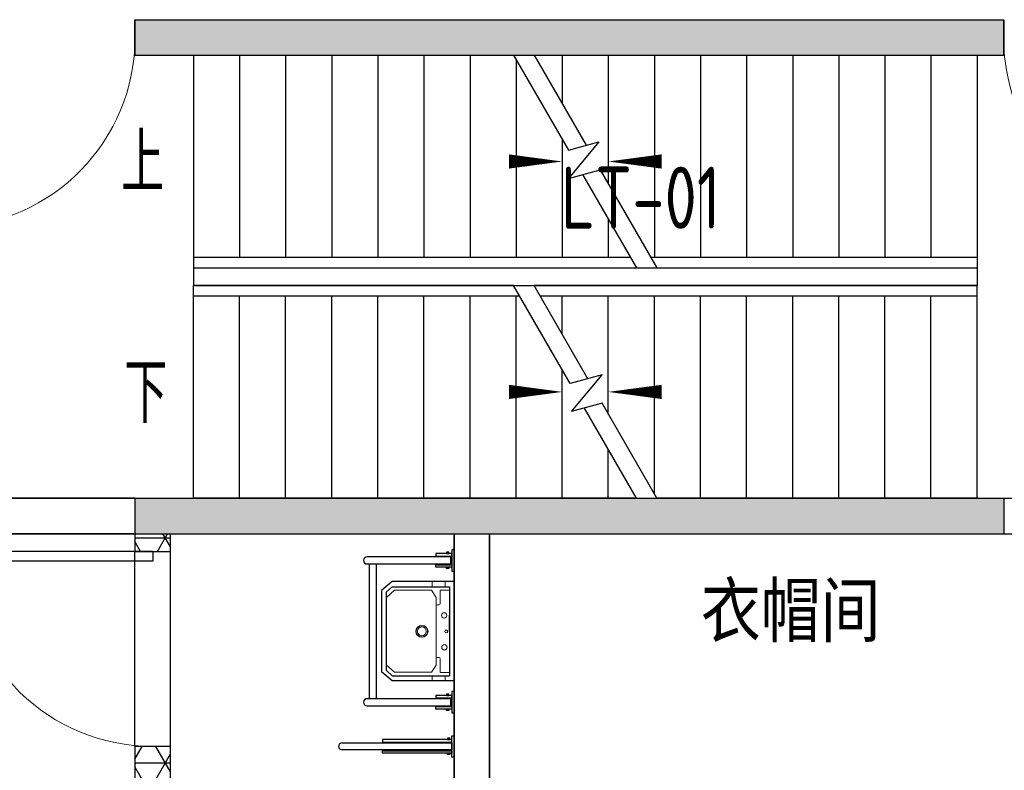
# Model space of a CAD drawing. Extents: x 513769.4 to 513832.9, y -232082 to -232034.4.
# Tile 9 of 17: x 513796.1 to 513801.6, y -232058.6 to -232054.3. Entities that reach past the tile are written whole.
import ezdxf

# ---------------------------------------------------------------- set-up
doc = ezdxf.new("R2010")
doc.units = 0
doc.header["$LTSCALE"] = 1000
doc.layers.get('0').update_dxf_attribs({"color": 252})
for name, color, linetype in [('2#HXT-标准层$0$A-ANNO-100-SYMB', 252, 'Continuous'), ('2#HXT-标准层$0$A-ANNO-100-TXT', 252, 'Continuous'), ('2#HXT-标准层$0$A-FIRE-DOOR', 253, 'Continuous'), ('2#HXT-标准层$0$A-PATT-COLU', 253, 'Continuous'), ('2#HXT-标准层$0$A-STAIR', 253, 'Continuous'), ('2#HXT-标准层$0$A-STR-CONC-B', 253, 'Continuous'), ('2#HXT-标准层$0$A-WALL-S', 253, 'Continuous'), ('A-ANNO-100-TXT', 252, 'Continuous'), ('A1(a)户型$0$A-DOOR', 252, 'Continuous'), ('A1(a)户型$0$A-PATT-COLU', 252, 'Continuous'), ('A1(a)户型$0$A-STR-CONC-B', 252, 'Continuous'), ('A1(a)户型$0$A-WALL-S', 252, 'Continuous'), ('A1(a)户型$0$AA-洁具及厨具', 252, 'Continuous'), ('A2户型$1$A-PATT-COLU', 252, 'Continuous'), ('A2户型$1$A-STR-CONC-B', 252, 'Continuous'), ('A2户型$1$A-WALL-S', 252, 'Continuous')]:
    doc.layers.add(name, color=color, linetype=linetype)
doc.styles.add('2#HXT-标准层$0$STANDARD', font='GBENOR', dxfattribs={"bigfont": 'GBCBIG'})
doc.styles.get("Standard").update_dxf_attribs({"font": 'TSSDENG.shx', "width": 0.8, "bigfont": 'hztxt.shx'})

# ---------------------------------------------------------------- blocks, each defined once
blk = doc.blocks.new('2新135A2户型')
at = {"layer": 'A2户型$1$A-PATT-COLU'}
for points in [[(-60862, 167402.2), (-60862, 167202.2), (-60562, 167202.2), (-60562, 167402.2)], [(-60562, 167402.2), (-60562, 167202.2), (-57562, 167202.2), (-57562, 167402.2)]]:
    blk.add_hatch(color=256, dxfattribs=at).paths.add_polyline_path(points)
at = {"layer": 'A2户型$1$A-STR-CONC-B'}
for p, q in [((-60862, 167402.2), (-60562, 167402.2)), ((-60562, 167402.2), (-57562, 167402.2)), ((-57562, 167402.2), (-57562, 167202.2)), ((-60862, 167202.2), (-60562, 167202.2)), ((-60562, 167202.2), (-57562, 167202.2))]:
    blk.add_line(p, q, dxfattribs=at)
at = {"layer": 'A2户型$1$A-WALL-S'}
for p, q in [((-57562, 167402.2), (-56362, 167402.2)), ((-60662, 167202.2), (-60662, 165602.2)), ((-60462, 167202.2), (-60462, 165602.2)), ((-57562, 167202.2), (-56362, 167202.2))]:
    blk.add_line(p, q, dxfattribs=at)
blk = doc.blocks.new('2新95A1(a)户型$0$0012525252A$C7796392C')
at = {"layer": 'A1(a)户型$0$AA-洁具及厨具'}
for p, q in [((-420.9, 490.4), (-420.9, 19.1)), ((-380.9, 19.1), (-380.9, 490.4)), ((-380.9, 477.2), (379.1, 477.2)), ((379.1, 490.4), (379.1, 19.1)), ((419.1, 19.1), (419.1, 490.4)), ((-380.9, 437.2), (379.1, 437.2)), ((-221.8, 381.3), (-251.3, 349.5)), ((-251.3, 349.5), (-251.3, 26)), ((-221.8, 381.3), (221.5, 381.3)), ((221.5, 381.3), (250.9, 349.5)), ((250.9, 349.5), (250.9, 26)), ((-420.9, 19.1), (-380.9, 19.1)), ((250.9, 26), (-251.3, 26)), ((89.8, 26), (-90.2, 26)), ((-0.2, 26), (89.8, 26)), ((379.1, 19.1), (419.1, 19.1))]:
    blk.add_line(p, q, dxfattribs=at)
at = {"layer": 'A1(a)户型$0$AA-洁具及厨具', "lineweight": 13}
for p, q in [((-232.1, 335.3), (-190.9, 381.3)), ((-232.1, 126.8), (-232.1, 335.3)), ((231.8, 335.3), (190.6, 381.3)), ((231.8, 126.8), (231.8, 335.3)), ((-280.7, 123.2), (-252.7, 123.2)), ((-192.2, 101.1), (-232.1, 126.8)), ((190.6, 100.3), (231.8, 126.8)), ((278.9, 123.2), (250.9, 123.2)), ((-232.2, 26), (-232.2, 79)), ((-232.2, 79), (-153.2, 79)), ((190.6, 100.3), (-189.4, 100.3)), ((-148.2, 84), (-148.2, 100.3)), ((149.3, 84), (149.3, 100.3)), ((231.8, 79), (154.3, 79)), ((231.8, 26), (231.8, 79)), ((-279.3, 50.8), (-252.7, 50.8)), ((277.4, 50.8), (250.9, 50.8))]:
    blk.add_line(p, q, dxfattribs=at)
at = {"layer": 'A1(a)户型$0$AA-洁具及厨具'}
for points in [[(-280, 350), (-230, 410)], [(230, 410), (-230, 410)], [(280, 350), (230, 410)], [(-280, 0), (-280, 350)], [(280, 0), (280, 350)], [(280, 0), (-280, 0)]]:
    blk.add_lwpolyline(points, dxfattribs=at)
for points in [[(-425.4, 103.2), (-425.4, 12.8), (-439.2, 12.8), (-439.2, 103.2)], [(-376.4, 103.2), (-376.4, 12.8), (-362.6, 12.8), (-362.6, 103.2)], [(374.6, 103.2), (374.6, 12.8), (360.8, 12.8), (360.8, 103.2)], [(423.6, 103.2), (423.6, 12.8), (437.4, 12.8), (437.4, 103.2)], [(-340.9, 0), (-340.9, 12.8), (-461, 12.8), (-461, 0)], [(-439.2, 42.9), (-439.2, 30.4), (-446.7, 30.4), (-446.7, 42.9)], [(-362.6, 42.9), (-362.6, 30.4), (-355.1, 30.4), (-355.1, 42.9)], [(459.1, 0), (459.1, 12.8), (339, 12.8), (339, 0)], [(360.8, 42.9), (360.8, 30.4), (353.3, 30.4), (353.3, 42.9)], [(437.4, 42.9), (437.4, 30.4), (444.9, 30.4), (444.9, 42.9)]]:
    blk.add_lwpolyline(points, close=True, dxfattribs=at)
blk.add_circle((-0.9, 181.6), 33.1, dxfattribs=at)
at = {"layer": 'A1(a)户型$0$AA-洁具及厨具', "lineweight": 13}
for centre, radius in [((-0.9, 181.6), 24.9), ((-90.8, 54.3), 15), ((88.9, 56.1), 15), ((-0.9, 43.7), 8)]:
    blk.add_circle(centre, radius, dxfattribs=at)
at = {"layer": 'A1(a)户型$0$AA-洁具及厨具'}
for centre, start, end in [((-400.9, 490.4), 89.9999, 180), ((-400.9, 490.4), 0.0006, 90.0006), ((399.1, 490.4), 89.9999, 180), ((399.1, 490.4), 0.0006, 90.0006)]:
    blk.add_arc(centre, 20, start, end, dxfattribs=at)
at = {"layer": 'A1(a)户型$0$AA-洁具及厨具', "lineweight": 13}
for centre, start, end in [((-189.4, 105.3), 237.2444, 270), ((-153.2, 84), 270, 0), ((154.3, 84), 180, 270)]:
    blk.add_arc(centre, 5, start, end, dxfattribs=at)
blk = doc.blocks.new('2新87A1(a)户型$0$$DorLib2D$00000001')
for p, q in [((0.45, 0.975), (0.5, 0.975)), ((0.45, 0), (0.45, 0.975)), ((0.5, 0), (0.5, 0.975)), ((0.5, 0), (0.45, 0))]:
    blk.add_line(p, q)
at = {"lineweight": 13}
blk.add_arc((0.475, 0), 0.975, 91.4693, 180, dxfattribs=at)
blk = doc.blocks.new('2新85A1(a)户型')
at = {"layer": 'A1(a)户型$0$A-PATT-COLU'}
for points in [[(-62462, 167202.2), (-62362, 167202.2), (-62362, 167402.2), (-62462, 167402.2)], [(-62362, 167402.2), (-62362, 167202.2), (-60562, 167202.2), (-60562, 167402.2)], [(-60562, 167402.2), (-60562, 167202.2), (-60262, 167202.2), (-60262, 167402.2)]]:
    blk.add_hatch(color=256, dxfattribs=at).paths.add_polyline_path(points)
h = blk.add_hatch(dxfattribs=at)
h.set_pattern_fill('NET3', color=256, scale=50, style=0)
h.paths.add_polyline_path([(-62462, 167202.2), (-62462, 167102.3), (-62262, 167102.3), (-62262, 167202.2)])
h = blk.add_hatch(dxfattribs=at)
h.set_pattern_fill('NET3', color=256, scale=50, style=0)
h.paths.add_polyline_path([(-62262, 165702.2), (-62262, 166002.3), (-62462, 166002.3), (-62462, 165702.2)])
at = {"layer": 'A1(a)户型$0$A-DOOR'}
for p, q in [((-62462, 166002.3), (-62462, 167102.3)), ((-62262, 166002.3), (-62262, 167102.3))]:
    blk.add_line(p, q, dxfattribs=at)
at = {"layer": 'A1(a)户型$0$A-STR-CONC-B'}
for p, q in [((-62462, 167402.2), (-62362, 167402.2)), ((-62462, 167402.2), (-62462, 167202.2)), ((-62362, 167402.2), (-60562, 167402.2)), ((-60562, 167402.2), (-60262, 167402.2)), ((-62462, 167202.2), (-62362, 167202.2)), ((-62362, 167202.2), (-60562, 167202.2)), ((-60562, 167202.2), (-60262, 167202.2))]:
    blk.add_line(p, q, dxfattribs=at)
at = {"layer": 'A1(a)户型$0$A-WALL-S'}
for p, q in [((-63662, 167402.2), (-62462, 167402.2)), ((-63662, 167202.2), (-62462, 167202.2)), ((-62462, 167202.2), (-62462, 167102.3)), ((-62262, 167102.3), (-62262, 167202.2)), ((-60662, 163302.2), (-60662, 167202.2)), ((-60462, 163302.2), (-60462, 167202.2)), ((-62462, 167102.3), (-62262, 167102.3)), ((-62262, 166002.3), (-62462, 166002.3)), ((-62462, 166002.3), (-62462, 165702.2)), ((-62262, 165702.2), (-62262, 166002.3))]:
    blk.add_line(p, q, dxfattribs=at)
at = {"layer": 'A1(a)户型$0$AA-洁具及厨具'}
for p, q in [((-61293.6, 166022.3), (-60674.8, 166022.3)), ((-60674.8, 166022.3), (-60674.8, 165982.2)), ((-60674.8, 165982.2), (-61293.6, 165982.2))]:
    blk.add_line(p, q, dxfattribs=at)
for points in [[(-60662, 165942.2), (-60674.8, 165942.2), (-60674.8, 166062.3), (-60662, 166062.3)], [(-61065.3, 166026.7), (-60674.8, 166026.7), (-60674.8, 166040.5), (-61065.3, 166040.5)], [(-60698.7, 166040.5), (-60686.1, 166040.5), (-60686.1, 166048.1), (-60698.7, 166048.1)], [(-61065.3, 165977.8), (-60674.8, 165977.8), (-60674.8, 165964), (-61065.3, 165964)], [(-60698.7, 165964), (-60686.1, 165964), (-60686.1, 165956.4), (-60698.7, 165956.4)]]:
    blk.add_lwpolyline(points, close=True, dxfattribs=at)
for start, end in [(90, 180), (179.9993, 269.9994)]:
    blk.add_arc((-61293.6, 166002.2), 20, start, end, dxfattribs=at)
at = {"layer": 'A1(a)户型$0$A-DOOR', "xscale": 1100, "yscale": 1100, "zscale": 200, "rotation": 90}
blk.add_blockref('2新87A1(a)户型$0$$DorLib2D$00000001', (-62362, 166552.3), dxfattribs=at)
at = {"layer": 'A1(a)户型$0$AA-洁具及厨具', "ltscale": 0.3, "rotation": 90}
blk.add_blockref('2新95A1(a)户型$0$0012525252A$C7796392C', (-60662, 166652.2), dxfattribs=at)
blk = doc.blocks.new('2新592#HXT-标准层$0$$DorLib2D$00000001')
for p, q in [((0.45, 0.975), (0.5, 0.975)), ((0.45, 0), (0.45, 0.975)), ((0.5, 0), (0.5, 0.975)), ((0.5, 0), (0.45, 0))]:
    blk.add_line(p, q)
at = {"lineweight": 13}
blk.add_arc((0.475, 0), 0.975, 91.4693, 180, dxfattribs=at)
blk = doc.blocks.new('2新572#HXT-标准层')
at = {"layer": '2#HXT-标准层$0$A-PATT-COLU'}
for points in [[(-54462, -23297.8), (-49562, -23297.8), (-49562, -23097.8), (-54462, -23097.8)], [(-54462, -25997.8), (-49562, -25997.8), (-49562, -25797.8), (-54462, -25797.8)]]:
    blk.add_hatch(color=256, dxfattribs=at).paths.add_polyline_path(points)
at = {"layer": '2#HXT-标准层$0$A-ANNO-100-SYMB'}
for points in [[(-54262, -23897.8, 0, 0, 0), (-52052, -23897.8, 0, 80, 0), (-52352, -23897.8, 0, 0, 0)], [(-49582, -23897.8, 0, 0, 0), (-51792, -23897.8, 0, 80, 0), (-51492, -23897.8, 0, 0, 0)], [(-54262, -25197.8, 0, 0, 0), (-52052, -25197.8, 0, 80, 0), (-52352, -25197.8, 0, 0, 0)], [(-49582, -25197.8, 0, 0, 0), (-51792, -25197.8, 0, 80, 0), (-51492, -25197.8, 0, 0, 0)]]:
    blk.add_lwpolyline(points, format="xyseb", dxfattribs=at)
at = {"layer": '2#HXT-标准层$0$A-STAIR'}
for p, q in [((-54132, -23297.8), (-52326.2, -23297.8)), ((-54132, -23297.8), (-54132, -24437.8)), ((-53872, -23297.8), (-53872, -24437.8)), ((-53612, -23297.8), (-53612, -24437.8)), ((-53352, -23297.8), (-53352, -24437.8)), ((-53092, -23297.8), (-53092, -24437.8)), ((-52832, -23297.8), (-52832, -24437.8)), ((-52572, -23297.8), (-52572, -24437.8)), ((-52326.2, -23297.8), (-52016.9, -23833.4)), ((-52312, -23322.3), (-52312, -24437.8)), ((-52210.7, -23297.8), (-49712, -23297.8)), ((-52210.7, -23297.8), (-51916.9, -23806.6)), ((-52052, -23297.8), (-52052, -23572.6)), ((-51792, -23297.8), (-51792, -24022.9)), ((-51532, -23297.8), (-51532, -24437.8)), ((-51272, -23297.8), (-51272, -24437.8)), ((-51012, -23297.8), (-51012, -24437.8)), ((-50752, -23297.8), (-50752, -24437.8)), ((-50492, -23297.8), (-50492, -24437.8)), ((-50232, -23297.8), (-50232, -24437.8)), ((-49972, -23297.8), (-49972, -24437.8)), ((-49712, -23297.8), (-49712, -24437.8)), ((-52052, -23772.6), (-52052, -24437.8)), ((-51844.6, -23787.2), (-52017.5, -23993.2)), ((-52016.9, -23833.4), (-51844.6, -23787.2)), ((-52017.5, -23993.2), (-51837.1, -23944.9)), ((-51937.1, -23971.7), (-51633.3, -24497.8)), ((-51837.1, -23944.9), (-51517.9, -24497.8)), ((-51792, -24222.9), (-51792, -24437.8)), ((-54132, -24437.8), (-54132, -24497.8)), ((-54132, -24437.8), (-51668, -24437.8)), ((-54132, -24437.8), (-54132, -24497.8)), ((-51552.5, -24437.8), (-49712, -24437.8)), ((-49712, -24437.8), (-49712, -24497.8)), ((-49712, -24437.8), (-49712, -24497.8)), ((-54132, -24497.8), (-51633.3, -24497.8)), ((-54132, -24497.8), (-51633.3, -24497.8)), ((-51517.9, -24497.8), (-49712, -24497.8)), ((-51517.9, -24497.8), (-49712, -24497.8)), ((-52326.2, -24597.8), (-54132, -24597.8)), ((-54132, -24657.8), (-54132, -24597.8)), ((-52326.2, -24597.8), (-54132, -24597.8)), ((-54132, -24657.8), (-54132, -24597.8)), ((-52007, -25150.6), (-52326.2, -24597.8)), ((-49712, -24597.8), (-52210.7, -24597.8)), ((-51907, -25123.8), (-52210.7, -24597.8)), ((-49712, -24597.8), (-52210.7, -24597.8)), ((-49712, -24657.8), (-49712, -24597.8)), ((-49712, -24657.8), (-49712, -24597.8)), ((-54132, -25797.8), (-54132, -24657.8)), ((-52291.5, -24657.8), (-54132, -24657.8)), ((-53872, -25797.8), (-53872, -24657.8)), ((-53612, -25797.8), (-53612, -24657.8)), ((-53352, -25797.8), (-53352, -24657.8)), ((-53092, -25797.8), (-53092, -24657.8)), ((-52832, -25797.8), (-52832, -24657.8)), ((-52572, -25797.8), (-52572, -24657.8)), ((-52312, -25797.8), (-52312, -24657.8)), ((-49712, -24657.8), (-52176.1, -24657.8)), ((-52052, -24872.6), (-52052, -24657.8)), ((-51792, -25322.9), (-51792, -24657.8)), ((-51532, -25773.3), (-51532, -24657.8)), ((-51272, -25797.8), (-51272, -24657.8)), ((-51012, -25797.8), (-51012, -24657.8)), ((-50752, -25797.8), (-50752, -24657.8)), ((-50492, -25797.8), (-50492, -24657.8)), ((-50232, -25797.8), (-50232, -24657.8)), ((-49972, -25797.8), (-49972, -24657.8)), ((-49712, -25797.8), (-49712, -24657.8)), ((-52052, -25797.8), (-52052, -25072.6)), ((-51826.6, -25102.3), (-52007, -25150.6)), ((-51999.5, -25308.4), (-51826.6, -25102.3)), ((-51827.1, -25262.2), (-51999.5, -25308.4)), ((-51517.9, -25797.8), (-51827.1, -25262.2)), ((-51633.3, -25797.8), (-51927.1, -25289)), ((-51792, -25797.8), (-51792, -25522.9)), ((-51633.3, -25797.8), (-54132, -25797.8)), ((-49712, -25797.8), (-51517.9, -25797.8))]:
    blk.add_line(p, q, dxfattribs=at)
at = {"layer": '2#HXT-标准层$0$A-STR-CONC-B'}
for p, q in [((-54462, -23097.8), (-49562, -23097.8)), ((-54462, -23097.8), (-54462, -23297.8)), ((-49562, -23097.8), (-49562, -23297.8)), ((-54462, -23297.8), (-49562, -23297.8)), ((-54462, -25797.8), (-49562, -25797.8)), ((-54462, -25797.8), (-54462, -25997.8)), ((-49562, -25797.8), (-49562, -25997.8)), ((-54462, -25997.8), (-49562, -25997.8))]:
    blk.add_line(p, q, dxfattribs=at)
at = {"layer": '2#HXT-标准层$0$A-WALL-S'}
for p, q in [((-54462, -23297.8), (-54462, -23097.8)), ((-49562, -23297.8), (-49562, -23097.8)), ((-54132, -24497.8), (-49712, -24497.8)), ((-54132, -24497.8), (-54132, -24597.8)), ((-49712, -24497.8), (-49712, -24597.8)), ((-54132, -24597.8), (-49712, -24597.8)), ((-54462, -25797.8), (-55662, -25797.8)), ((-49562, -25797.8), (-48362, -25797.8)), ((-54462, -25997.8), (-55662, -25997.8)), ((-49562, -25997.8), (-48362, -25997.8))]:
    blk.add_line(p, q, dxfattribs=at)
at = {"layer": '2#HXT-标准层$0$A-FIRE-DOOR', "yscale": -1100, "zscale": 200}
for p, xscale in [((-55012, -23197.8), -1100), ((-49012, -23197.8), 1100)]:
    blk.add_blockref('2新592#HXT-标准层$0$$DorLib2D$00000001', p, dxfattribs=dict(at, xscale=xscale))
at = {"layer": '2#HXT-标准层$0$A-ANNO-100-TXT', "color": 7, "style": '2#HXT-标准层$0$STANDARD'}
for s, p in [('上', (-54540.5, -24072.8)), ('下', (-54521.9, -25372.8))]:
    blk.add_text(s, height=337.6, dxfattribs=at).set_placement(p)

msp = doc.modelspace()

# ---------------------------------------------------------------- block references
at = {"xscale": 0.001, "yscale": 0.001, "zscale": 0.001}
for name, p in [('2新85A1(a)户型', (513859.1925, -232224.4363)), ('2新135A2户型', (513859.1925, -232224.4363)), ('2新572#HXT-标准层', (513851.1925, -232031.2363))]:
    msp.add_blockref(name, p, dxfattribs=at)

# ---------------------------------------------------------------- texts
at = {"layer": 'A-ANNO-100-TXT', "width": 0.8}
msp.add_text('LT-01', height=0.35, dxfattribs=at).set_placement((513799.1328, -232055.5134))
at = {"layer": 'A-ANNO-100-TXT'}
msp.add_text('衣帽间', height=0.33759, dxfattribs=at).set_placement((513799.9231, -232057.8466))

doc.saveas('drawing.dxf')
